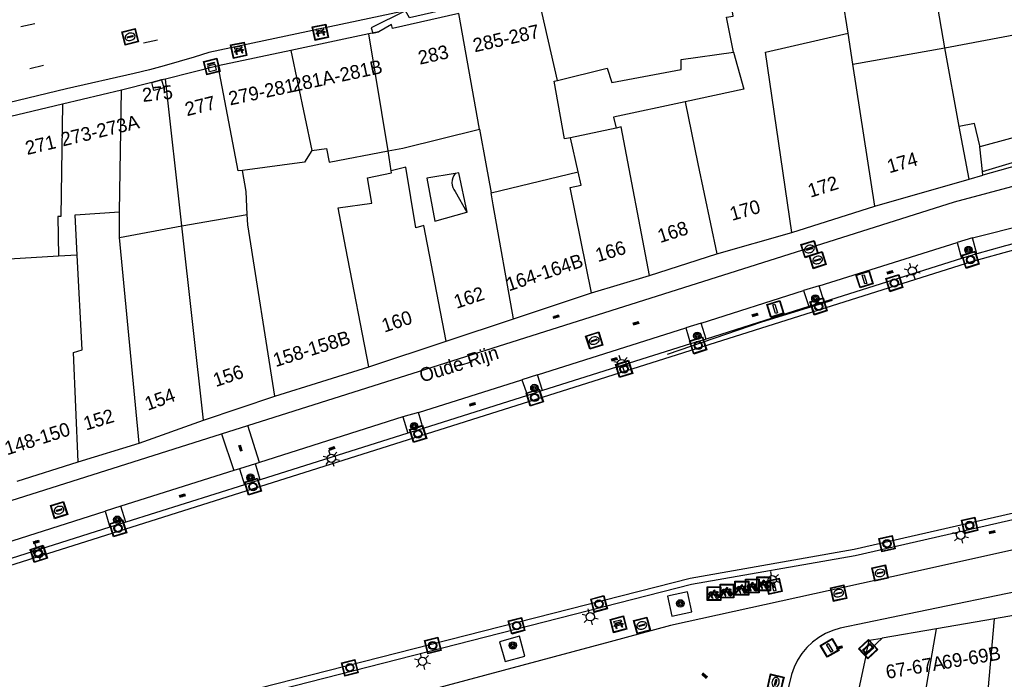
# Model space of a CAD drawing. Header units: metres. Extents: x 93870 to 95789, y 463036 to 464040.
# Tile 112 of 256: x 94128 to 94200, y 463952 to 464000. Entities that reach past the tile are written whole.
import ezdxf
from ezdxf.enums import TextEntityAlignment as Align

# ---------------------------------------------------------------- set-up
doc = ezdxf.new("R2010")
doc.units = ezdxf.units.M
doc.header["$LTSCALE"] = 25.4
for name, color, linetype in [('B_BEBOUWINGSGRENS_0', 1, 'Continuous'), ('B_LUIFEL_1', 200, 'Continuous'), ('B_OVERBOUWLIJN_LIJN_1', 7, 'Continuous'), ('B_TUSSENMUUR_0', 7, 'Continuous'), ('G_GRENS_ALGEMEEN_0', 7, 'Continuous'), ('Q_BANK_0', 7, 'Continuous'), ('Q_BOOM_0', 3, 'Continuous'), ('Q_BRANDKRAAN_0', 5, 'Continuous'), ('Q_CAI-KAST_0', 10, 'Continuous'), ('Q_FIETSENREK_0', 6, 'Continuous'), ('Q_INSPECTIE_OF_RIOOLPUT_0', 253, 'Continuous'), ('Q_KOLK_0', 254, 'Continuous'), ('Q_LICHTMAST_0', 2, 'Continuous'), ('Q_LIJNAFWATERING_LIJN_0', 7, 'Continuous'), ('Q_MEERRING_0', 7, 'Continuous'), ('Q_STRAATNAAMBORD_0', 7, 'Continuous'), ('Q_VERKEERSBORDPAAL_0', 40, 'Continuous'), ('S_GBKN_SYMBOOL_OV_GROOT_0', 7, 'Continuous'), ('T_HEK_LIJN_0', 6, 'Continuous'), ('T_MUUR_30CM_0', 10, 'Continuous'), ('V_WEGGRENS_0', 7, 'Continuous'), ('W_WATERGRENS_0', 5, 'Continuous'), ('Z_GBKN_HUISNUMMER_0', 252, 'Continuous'), ('Z_STRAATNAAM_0', 252, 'Continuous')]:
    doc.layers.add(name, color=color, linetype=linetype)
doc.layers.add('Q_AFSLUITPAAL_0', color=7, linetype='Continuous', true_color=0xf86a3a)

# ---------------------------------------------------------------- blocks, each defined once
blk = doc.blocks.new('Q_STRAATNAAMBORD')
for points in [[(-0.5, 0.5), (0.5, 0.5), (0.5, -0.5), (-0.5, -0.5)], [(-0.369, 0.22), (0.358, 0.22), (0.358, -0.214), (-0.369, -0.214)]]:
    blk.add_lwpolyline(points, close=True)
for points in [[(-0.442, 0.464), (0.438, 0.464, -0.414214), (0.459, 0.442), (0.459, -0.437, -0.414214), (0.438, -0.459), (-0.442, -0.459, -0.414214), (-0.463, -0.437), (-0.463, 0.442), (-0.463, 0.444), (-0.463, 0.446), (-0.463, 0.448), (-0.462, 0.45), (-0.461, 0.451), (-0.46, 0.453), (-0.459, 0.455), (-0.458, 0.456), (-0.457, 0.457), (-0.456, 0.459), (-0.454, 0.46), (-0.453, 0.461), (-0.451, 0.462), (-0.449, 0.462), (-0.447, 0.463), (-0.446, 0.463), (-0.444, 0.464), (-0.442, 0.464)], [(-0.287, 0.16), (0.281, 0.16, -0.414214), (0.303, 0.139), (0.303, -0.134, -0.414214), (0.281, -0.156), (-0.287, -0.156, -0.414214), (-0.308, -0.134), (-0.308, 0.139), (-0.308, 0.14), (-0.308, 0.142), (-0.307, 0.144), (-0.307, 0.146), (-0.306, 0.148), (-0.305, 0.149), (-0.304, 0.151), (-0.303, 0.152), (-0.302, 0.154), (-0.3, 0.155), (-0.299, 0.156), (-0.297, 0.157), (-0.296, 0.158), (-0.294, 0.159), (-0.292, 0.159), (-0.29, 0.16), (-0.288, 0.16), (-0.287, 0.16)]]:
    blk.add_lwpolyline(points, format="xyb")
blk = doc.blocks.new('Q_CAI-KAST')
for points in [[(-0.5, 0.5), (0.5, 0.5), (0.5, -0.5), (-0.5, -0.5)], [(-0.262, 0.264), (0.25, 0.264), (0.25, 0.187), (-0.262, 0.187)], [(-0.262, 0.107), (0.25, 0.107), (0.25, -0.332), (-0.262, -0.332)]]:
    blk.add_lwpolyline(points, close=True)
blk.add_lwpolyline([(-0.442, 0.464), (0.438, 0.464, -0.414214), (0.459, 0.442), (0.459, -0.437, -0.414214), (0.438, -0.459), (-0.442, -0.459, -0.414214), (-0.463, -0.437), (-0.463, 0.442), (-0.463, 0.444), (-0.463, 0.446), (-0.463, 0.448), (-0.462, 0.45), (-0.461, 0.451), (-0.46, 0.453), (-0.459, 0.455), (-0.458, 0.456), (-0.457, 0.457), (-0.456, 0.459), (-0.454, 0.46), (-0.453, 0.461), (-0.451, 0.462), (-0.449, 0.462), (-0.447, 0.463), (-0.446, 0.463), (-0.444, 0.464), (-0.442, 0.464)], format="xyb")
blk.add_circle((-0.177, -0.034), 0.0354)
blk = doc.blocks.new('Q_LICHTMAST')
for points in [[(-0.26, 0.15), (-0.52, 0.3)], [(0, 0.3), (0, 0.6)], [(0.26, 0.15), (0.52, 0.3)], [(-0.26, -0.15), (-0.52, -0.3)], [(0, -0.3), (0, -0.6)], [(0.26, -0.15), (0.52, -0.3)]]:
    blk.add_lwpolyline(points)
blk.add_circle((0, 0), 0.3)
blk = doc.blocks.new('Q_VERKEERSBORDPAAL')
for points in [[(-0.5, 0.5), (0.5, 0.5), (0.5, -0.5), (-0.5, -0.5)], [(-0.08, 0.333), (0.071, 0.333), (0.071, -0.329), (-0.08, -0.329)]]:
    blk.add_lwpolyline(points, close=True)
blk.add_lwpolyline([(-0.442, 0.464), (0.438, 0.464, -0.414214), (0.459, 0.442), (0.459, -0.437, -0.414214), (0.438, -0.459), (-0.442, -0.459, -0.414214), (-0.463, -0.437), (-0.463, 0.442), (-0.463, 0.444), (-0.463, 0.446), (-0.463, 0.448), (-0.462, 0.45), (-0.461, 0.451), (-0.46, 0.453), (-0.459, 0.455), (-0.458, 0.456), (-0.457, 0.457), (-0.456, 0.459), (-0.454, 0.46), (-0.453, 0.461), (-0.451, 0.462), (-0.449, 0.462), (-0.447, 0.463), (-0.446, 0.463), (-0.444, 0.464), (-0.442, 0.464)], format="xyb")
blk = doc.blocks.new('Q_AFSLUITPAAL')
for points in [[(-0.5, 0.5), (0.5, 0.5), (0.5, -0.5), (-0.5, -0.5)], [(-0.08, 0.333), (0.071, 0.333), (0.071, -0.329), (-0.08, -0.329)]]:
    blk.add_lwpolyline(points, close=True)
blk.add_lwpolyline([(-0.442, 0.464), (0.438, 0.464, -0.414214), (0.459, 0.442), (0.459, -0.437, -0.414214), (0.438, -0.459), (-0.442, -0.459, -0.414214), (-0.463, -0.437), (-0.463, 0.442), (-0.463, 0.444), (-0.463, 0.446), (-0.463, 0.448), (-0.462, 0.45), (-0.461, 0.451), (-0.46, 0.453), (-0.459, 0.455), (-0.458, 0.456), (-0.457, 0.457), (-0.456, 0.459), (-0.454, 0.46), (-0.453, 0.461), (-0.451, 0.462), (-0.449, 0.462), (-0.447, 0.463), (-0.446, 0.463), (-0.444, 0.464), (-0.442, 0.464)], format="xyb")
blk = doc.blocks.new('Q_INSPECTIE_OF_RIOOLPUT')
blk.add_lwpolyline([(-0.5, 0.5), (0.5, 0.5), (0.5, -0.5), (-0.5, -0.5)], close=True)
for points in [[(-0.442, 0.464), (0.438, 0.464, -0.414214), (0.459, 0.442), (0.459, -0.437, -0.414214), (0.438, -0.459), (-0.442, -0.459, -0.414214), (-0.463, -0.437), (-0.463, 0.442), (-0.463, 0.444), (-0.463, 0.446), (-0.463, 0.448), (-0.462, 0.45), (-0.461, 0.451), (-0.46, 0.453), (-0.459, 0.455), (-0.458, 0.456), (-0.457, 0.457), (-0.456, 0.459), (-0.454, 0.46), (-0.453, 0.461), (-0.451, 0.462), (-0.449, 0.462), (-0.447, 0.463), (-0.446, 0.463), (-0.444, 0.464), (-0.442, 0.464)], [(-0.345, 0.105, 0.380426), (-0.276, -0.18)], [(-0.008, 0.266, 0.240218), (-0.345, 0.105)], [(-0.194, 0.045, 0.853344), (-0.194, -0.032)], [(0.331, 0.111, 0.240191), (-0.008, 0.266)], [(0.185, -0.032, 0.849746), (0.185, 0.045)], [(0.267, -0.176, 0.380426), (0.331, 0.111)], [(-0.276, -0.18, 0.148452), (0.012, -0.257)], [(0.012, -0.257, 0.131742), (0.267, -0.176)]]:
    blk.add_lwpolyline(points, format="xyb")
for points in [[(-0.194, 0.045), (0.185, 0.045)], [(0.185, -0.032), (-0.194, -0.032)]]:
    blk.add_lwpolyline(points)
blk = doc.blocks.new('Q_BRANDKRAAN')
blk.add_lwpolyline([(-0.5, 0.5), (0.5, 0.5), (0.5, -0.5), (-0.5, -0.5)], close=True)
for points in [[(-0.442, 0.464), (0.438, 0.464, -0.414214), (0.459, 0.442), (0.459, -0.437, -0.414214), (0.438, -0.459), (-0.442, -0.459, -0.414214), (-0.463, -0.437), (-0.463, 0.442), (-0.463, 0.444), (-0.463, 0.446), (-0.463, 0.448), (-0.462, 0.45), (-0.461, 0.451), (-0.46, 0.453), (-0.459, 0.455), (-0.458, 0.456), (-0.457, 0.457), (-0.456, 0.459), (-0.454, 0.46), (-0.453, 0.461), (-0.451, 0.462), (-0.449, 0.462), (-0.447, 0.463), (-0.446, 0.463), (-0.444, 0.464), (-0.442, 0.464)], [(-0.345, 0.105, 0.380426), (-0.276, -0.18)], [(-0.008, 0.266, 0.240218), (-0.345, 0.105)], [(-0.194, 0.045, 0.853344), (-0.194, -0.032)], [(0.331, 0.111, 0.240191), (-0.008, 0.266)], [(0.185, -0.032, 0.849746), (0.185, 0.045)], [(0.267, -0.176, 0.380426), (0.331, 0.111)], [(-0.276, -0.18, 0.148452), (0.012, -0.257)], [(0.012, -0.257, 0.131742), (0.267, -0.176)]]:
    blk.add_lwpolyline(points, format="xyb")
for points in [[(-0.194, 0.045), (0.185, 0.045)], [(0.185, -0.032), (-0.194, -0.032)]]:
    blk.add_lwpolyline(points)
blk = doc.blocks.new('Q_KOLK')
blk.add_lwpolyline([(-0.5, 0.5), (0.5, 0.5), (0.5, -0.5), (-0.5, -0.5)], close=True)
for points in [[(-0.442, 0.464), (0.438, 0.464, -0.414214), (0.459, 0.442), (0.459, -0.437, -0.414214), (0.438, -0.459), (-0.442, -0.459, -0.414214), (-0.463, -0.437), (-0.463, 0.442, -0.414214), (-0.442, 0.464)], [(-0.345, 0.105, 0.380426), (-0.276, -0.18)], [(-0.008, 0.266, 0.240218), (-0.345, 0.105)], [(-0.194, 0.045, 0.853344), (-0.194, -0.032)], [(0.331, 0.111, 0.240191), (-0.008, 0.266)], [(0.185, -0.032, 0.849746), (0.185, 0.045)], [(0.267, -0.176, 0.380426), (0.331, 0.111)], [(-0.276, -0.18, 0.148452), (0.012, -0.257)], [(0.012, -0.257, 0.131742), (0.267, -0.176)]]:
    blk.add_lwpolyline(points, format="xyb")
for points in [[(-0.194, 0.045), (0.185, 0.045)], [(0.185, -0.032), (-0.194, -0.032)]]:
    blk.add_lwpolyline(points)
blk = doc.blocks.new('Q_MEERRING')
blk.add_lwpolyline([(-0.5, 0.5), (0.5, 0.5), (0.5, -0.5), (-0.5, -0.5)], close=True)
blk.add_lwpolyline([(-0.442, 0.464), (0.438, 0.464, -0.414214), (0.459, 0.442), (0.459, -0.437, -0.414214), (0.438, -0.459), (-0.442, -0.459, -0.414214), (-0.463, -0.437), (-0.463, 0.442), (-0.463, 0.444), (-0.463, 0.446), (-0.463, 0.448), (-0.462, 0.45), (-0.461, 0.451), (-0.46, 0.453), (-0.459, 0.455), (-0.458, 0.456), (-0.457, 0.457), (-0.456, 0.459), (-0.454, 0.46), (-0.453, 0.461), (-0.451, 0.462), (-0.449, 0.462), (-0.447, 0.463), (-0.446, 0.463), (-0.444, 0.464), (-0.442, 0.464)], format="xyb")
for radius in [0.3, 0.3, 0.25, 0.25]:
    blk.add_circle((0, 0), radius)
blk = doc.blocks.new('Q_BANK')
blk.add_lwpolyline([(-0.5, 0.5), (0.5, 0.5), (0.5, -0.5), (-0.5, -0.5)], close=True)
blk.add_lwpolyline([(-0.442, 0.464), (0.438, 0.464, -0.414214), (0.459, 0.442), (0.459, -0.437, -0.414214), (0.438, -0.459), (-0.442, -0.459, -0.414214), (-0.463, -0.437), (-0.463, 0.442), (-0.463, 0.444), (-0.463, 0.446), (-0.463, 0.448), (-0.462, 0.45), (-0.461, 0.451), (-0.46, 0.453), (-0.459, 0.455), (-0.458, 0.456), (-0.457, 0.457), (-0.456, 0.459), (-0.454, 0.46), (-0.453, 0.461), (-0.451, 0.462), (-0.449, 0.462), (-0.447, 0.463), (-0.446, 0.463), (-0.444, 0.464), (-0.442, 0.464)], format="xyb")
for points in [[(-0.267, 0.022), (-0.366, -0.078)], [(-0.18, 0.132), (-0.267, 0.132), (-0.267, 0.276)], [(-0.267, 0.276), (0.258, 0.276), (0.258, 0.132), (0.173, 0.132)], [(-0.18, 0.022), (-0.267, 0.022)], [(-0.267, 0.022), (-0.18, 0.022)], [(-0.18, 0.022), (-0.18, 0.132)], [(-0.18, 0.132), (-0.144, 0.132)], [(-0.144, 0.132), (-0.144, 0.022)], [(0.131, 0.132), (-0.144, 0.132)], [(0.131, 0.022), (-0.144, 0.022)], [(-0.144, 0.022), (0.131, 0.022)], [(0.131, 0.022), (-0.144, 0.022)], [(-0.144, 0.022), (0.131, 0.022)], [(-0.144, 0.022), (0.131, 0.022)], [(0.131, 0.022), (0.131, 0.132)], [(0.131, 0.132), (0.173, 0.132)], [(0.173, 0.132), (0.173, 0.022)], [(0.173, 0.022), (0.255, 0.022)], [(0.173, 0.022), (0.255, 0.022)], [(0.255, 0.022), (0.357, -0.078)], [(-0.236, -0.078), (-0.366, -0.078)], [(-0.192, -0.078), (-0.192, -0.27), (-0.236, -0.27), (-0.236, -0.078)], [(-0.236, -0.078), (-0.192, -0.078)], [(0.183, -0.078), (-0.192, -0.078)], [(0.226, -0.078), (0.226, -0.268), (0.183, -0.268), (0.183, -0.078)], [(0.183, -0.078), (0.226, -0.078)], [(0.357, -0.078), (0.226, -0.078)]]:
    blk.add_lwpolyline(points)
blk = doc.blocks.new('Q_FIETSENREK')
for points in [[(-0.5, 0.5), (0.5, 0.5), (0.5, -0.5), (-0.5, -0.5)], [(-0.063, 0.145), (0.184, 0.054), (0.037, -0.093)]]:
    blk.add_lwpolyline(points, close=True)
for points in [[(-0.442, 0.464), (0.438, 0.464, -0.414214), (0.459, 0.442), (0.459, -0.437, -0.414214), (0.438, -0.459), (-0.442, -0.459, -0.414214), (-0.463, -0.437), (-0.463, 0.442), (-0.463, 0.444), (-0.463, 0.446), (-0.463, 0.448), (-0.462, 0.45), (-0.461, 0.451), (-0.46, 0.453), (-0.459, 0.455), (-0.458, 0.456), (-0.457, 0.457), (-0.456, 0.459), (-0.454, 0.46), (-0.453, 0.461), (-0.451, 0.462), (-0.449, 0.462), (-0.447, 0.463), (-0.446, 0.463), (-0.444, 0.464), (-0.442, 0.464)], [(-0.181, 0.106, 0.847256), (-0.324, -0.144)], [(-0.193, 0.075, 0.842492), (-0.305, -0.118)], [(-0.171, 0.065, 0.053288), (-0.193, 0.075)], [(-0.185, -0.134, 0.502492), (-0.147, 0.044)], [(-0.149, 0.089, 0.06236), (-0.181, 0.106)], [(-0.165, -0.161, 0.494489), (-0.125, 0.068)], [(-0.324, -0.144, 0.089606), (-0.421, -0.348)], [(-0.296, -0.162, 0.110942), (-0.375, -0.348)], [(-0.294, -0.105, 0.006942), (-0.305, -0.118)], [(-0.296, -0.162, 0.02458), (-0.283, -0.168)], [(-0.212, -0.105, 0.381614), (-0.294, -0.105)], [(-0.283, -0.168, 0.148109), (-0.198, -0.173)], [(-0.223, -0.136, 0.533998), (-0.276, -0.136)], [(-0.276, -0.136, 0.009682), (-0.271, -0.138)], [(-0.271, -0.138, 0.120201), (-0.218, -0.144)], [(-0.218, -0.144, 0.003554), (-0.223, -0.136)], [(-0.185, -0.134, 0.017985), (-0.212, -0.105)], [(-0.122, -0.348, 0.075837), (-0.198, -0.173)], [(-0.075, -0.348, 0.094234), (-0.165, -0.161)], [(0.095, -0.16, 0.385208), (0.186, -0.333)], [(0.209, -0.054, 0.224648), (0.108, -0.128)], [(0.126, -0.171, 0.376993), (0.197, -0.303)], [(0.212, -0.086, 0.20829), (0.139, -0.139)], [(0.186, -0.333, 1), (0.287, -0.06)], [(0.197, -0.303, 1), (0.276, -0.09)], [(0.287, -0.06, 0.086253), (0.238, -0.051)], [(0.276, -0.09, 0.079305), (0.241, -0.083)]]:
    blk.add_lwpolyline(points, format="xyb")
for points in [[(-0.171, 0.065), (-0.263, -0.038), (-0.239, -0.059), (-0.147, 0.044)], [(0.081, 0.221), (-0.003, 0.252), (-0.149, 0.089)], [(-0.125, 0.068), (-0.086, 0.111), (0.018, -0.131), (0.095, -0.16)], [(0.238, -0.051), (0.229, 0.053), (0.261, 0.093), (0.302, 0.078), (0.314, 0.11), (0.192, 0.155), (0.18, 0.123), (0.231, 0.104), (0.207, 0.076), (-0.04, 0.167), (0, 0.216), (0.07, 0.191), (0.081, 0.221)], [(0.209, -0.054), (0.199, 0.029), (0.057, -0.108)], [(-0.421, -0.348), (-0.375, -0.348)], [(-0.122, -0.348), (-0.075, -0.348)], [(0.057, -0.108), (0.108, -0.128)], [(0.126, -0.171), (0.253, -0.218), (0.241, -0.083)], [(0.139, -0.139), (0.222, -0.17), (0.212, -0.086)]]:
    blk.add_lwpolyline(points)
blk = doc.blocks.new('Q_BOOM')
for radius in [0.27, 0.18, 0.09]:
    blk.add_circle((0, 0), radius)
blk = doc.blocks.new('S_GBKN_SYMBOOL_OV_GROOT')
for points in [[(-0.21875, 0.0625), (0.21875, 0.0625)], [(-0.21875, 0), (0.21875, 0)], [(-0.1875, 0.0625), (-0.1875, 0)], [(-0.125, 0.09375), (-0.125, 0.0625)], [(-0.125, 0), (-0.125, -0.0625)], [(-0.0625, 0.0625), (-0.0625, 0)], [(0, 0.09375), (0, 0.0625)], [(0, 0), (0, -0.0625)], [(0.0625, 0.0625), (0.0625, 0)], [(0.125, 0.09375), (0.125, 0.0625)], [(0.125, 0), (0.125, -0.0625)], [(0.1875, 0.0625), (0.1875, 0)], [(-0.21875, -0.0625), (0.21875, -0.0625)], [(-0.1875, -0.0625), (-0.1875, -0.09375)], [(-0.0625, -0.0625), (-0.0625, -0.09375)], [(0.0625, -0.0625), (0.0625, -0.09375)], [(0.1875, -0.0625), (0.1875, -0.09375)]]:
    blk.add_lwpolyline(points)

msp = doc.modelspace()

# ---------------------------------------------------------------- linework, layer by layer
at = {"layer": 'B_BEBOUWINGSGRENS_0'}
for p, q in [((94153.346, 463998.958), (94147.657, 463997.75)), ((94154.067, 463999.111), (94153.346, 463998.958)), ((94147.657, 463997.75), (94142.373, 463996.628)), ((94196.285, 463992.211), (94195.26, 463997.95)), ((94142.373, 463996.628), (94138.533, 463995.67)), ((94138.533, 463995.67), (94138.251, 463995.599)), ((94135.34, 463994.863), (94131.04, 463993.839)), ((94137.548, 463995.417), (94135.34, 463994.863)), ((94131.04, 463993.839), (94126.675, 463992.801)), ((94171.337, 463992.101), (94168, 463991.398)), ((94197.995, 463988.937), (94197.797, 463990.745)), ((94197.017, 463988.381), (94198.024, 463988.669)), ((94198.024, 463988.669), (94197.995, 463988.937)), ((94190.161, 463986.423), (94197.017, 463988.381)), ((94184.111, 463984.505), (94190.161, 463986.423)), ((94158.126, 463985.321), (94160.478, 463985.985)), ((94178.671, 463982.951), (94184.111, 463984.505)), ((94173.751, 463981.38), (94178.671, 463982.951)), ((94169.54, 463980.11), (94173.751, 463981.38)), ((94163.866, 463978.221), (94169.54, 463980.11)), ((94158.955, 463976.586), (94163.866, 463978.221)), ((94153.343, 463974.737), (94158.955, 463976.586)), ((94146.486, 463972.591), (94153.343, 463974.737)), ((94141.31, 463970.84), (94146.486, 463972.591)), ((94136.62, 463969.18), (94141.31, 463970.84)), ((94132.18, 463967.83), (94136.62, 463969.18)), ((94127.74, 463966.42), (94132.18, 463967.83)), ((94203.739, 463957.248), (94198.879, 463956.408)), ((94198.879, 463956.408), (94194.639, 463955.677))]:
    msp.add_line(p, q, dxfattribs=at)
for points in [[(94195.26, 463997.95), (94200.78, 463998.97), (94200.94, 463998.38), (94201.643, 463998.567), (94201.088, 464001.771)], [(94159.89, 464000.425), (94155.054, 463999.333), (94154.985, 463999.634), (94154.067, 463999.111)], [(94167.053, 463995.573), (94170.674, 463996.448), (94171.011, 463995.427), (94176.067, 463996.368), (94176.074, 463997.086), (94179.885, 463997.618)], [(94179.885, 463997.618), (94180.62, 463994.92), (94176.367, 463994.013)], [(94138.251, 463995.599), (94138.421, 463995.023), (94137.694, 463994.836), (94137.548, 463995.417)], [(94168, 463991.398), (94167.565, 463991.306), (94166.812, 463995.515), (94167.053, 463995.573)], [(94176.367, 463994.013), (94171.149, 463992.9), (94171.337, 463992.101)], [(94197.797, 463990.745), (94197.791, 463990.804), (94197.419, 463992.427), (94196.285, 463992.211)], [(94159.615, 463988.804), (94157.553, 463988.449), (94158.126, 463985.321)], [(94160.478, 463985.985), (94160.489, 463985.988), (94159.894, 463988.852), (94159.615, 463988.804)], [(94194.639, 463955.677), (94190.703, 463954.999), (94189.542, 463953.925), (94187.382, 463943.857)]]:
    msp.add_lwpolyline(points, dxfattribs=at)
at = {"layer": 'B_LUIFEL_1'}
for points in [[(94165.271, 464002.18), (94156.294, 464000.109), (94155.998, 464000.64), (94153.498, 463999.389), (94153.619, 463999.016), (94154.067, 463999.111)], [(94197.995, 463988.937), (94202.911, 463990.416), (94202.52, 463992.019), (94197.797, 463990.745)], [(94159.615, 463988.804), (94159.512, 463988.649), (94159.439, 463988.483), (94159.395, 463988.306), (94159.383, 463988.124), (94159.402, 463987.943), (94159.453, 463987.767), (94159.523, 463987.62), (94159.615, 463987.485), (94160.478, 463985.985)]]:
    msp.add_lwpolyline(points, dxfattribs=at)
at = {"layer": 'B_OVERBOUWLIJN_LIJN_1'}
msp.add_line((94137.548, 463995.417), (94138.251, 463995.599), dxfattribs=at)
msp.add_lwpolyline([(94189.542, 463953.925), (94189.737, 463954.833), (94190.703, 463954.999)], dxfattribs=at)
at = {"layer": 'B_TUSSENMUUR_0'}
for p, q in [((94195.26, 463997.95), (94193.555, 464007.628)), ((94188.21, 463999), (94187.068, 464006.358)), ((94167.053, 463995.573), (94165.656, 464001.727)), ((94161.396, 463992.012), (94159.89, 464000.425)), ((94154.732, 463990.433), (94153.346, 463998.958)), ((94188.558, 463996.756), (94188.21, 463999)), ((94147.657, 463997.75), (94149.178, 463990.461)), ((94188.558, 463996.756), (94195.26, 463997.95)), ((94190.161, 463986.423), (94188.558, 463996.756)), ((94139.728, 463984.982), (94138.533, 463995.67)), ((94135.201, 463986.001), (94135.34, 463994.863)), ((94176.367, 463994.013), (94177.266, 463989.498)), ((94197.017, 463988.381), (94196.285, 463992.211)), ((94168.565, 463988.914), (94168, 463991.398)), ((94154.966, 463988.989), (94154.732, 463990.433)), ((94177.266, 463989.498), (94178.671, 463982.951)), ((94162.226, 463987.379), (94168.565, 463988.914)), ((94135.195, 463984.143), (94135.201, 463986.001)), ((94139.728, 463984.982), (94144.486, 463985.806)), ((94144.523, 463985.051), (94144.486, 463985.806)), ((94135.195, 463984.143), (94139.728, 463984.982)), ((94141.31, 463970.84), (94139.728, 463984.982)), ((94146.486, 463972.591), (94144.523, 463985.051)), ((94136.62, 463969.18), (94135.195, 463984.143)), ((94130.744, 463982.77), (94127.17, 463982.571)), ((94132.109, 463982.845), (94130.744, 463982.77)), ((94197.969, 463946.543), (94198.879, 463956.408)), ((94192.518, 463943.333), (94194.639, 463955.677))]:
    msp.add_line(p, q, dxfattribs=at)
for points in [[(94179.885, 463997.618), (94179.353, 464000.175), (94179.848, 464000.248), (94179.179, 464004.779)], [(94184.111, 463984.505), (94182.195, 463997.624), (94188.21, 463999)], [(94144.13, 463989.021), (94143.819, 463988.98), (94142.373, 463996.628)], [(94131.04, 463993.839), (94130.909, 463985.67), (94130.711, 463985.657), (94130.744, 463982.77)], [(94154.732, 463990.433), (94155.812, 463990.64), (94161.396, 463992.012)], [(94161.396, 463992.012), (94161.846, 463989.501), (94162.226, 463987.379)], [(94173.751, 463981.38), (94171.706, 463992.179), (94171.337, 463992.101)], [(94149.178, 463990.461), (94150.256, 463990.625), (94150.453, 463989.614), (94154.732, 463990.433)], [(94149.178, 463990.461), (94148.656, 463989.617), (94144.13, 463989.021)], [(94158.955, 463976.586), (94157.342, 463985.013), (94156.755, 463984.841), (94156.037, 463989.254), (94154.966, 463988.989)], [(94144.486, 463985.806), (94144.416, 463987.486), (94144.13, 463989.021)], [(94153.343, 463974.737), (94151.669, 463983.353), (94151.099, 463986.287), (94153.545, 463986.63), (94153.239, 463988.488), (94154.99, 463988.836), (94154.966, 463988.989)], [(94169.54, 463980.11), (94167.981, 463987.783), (94168.783, 463987.953), (94168.565, 463988.914)], [(94163.866, 463978.221), (94162.38, 463986.522), (94162.226, 463987.379)], [(94132.109, 463982.845), (94131.958, 463985.789), (94135.201, 463986.001)], [(94132.18, 463967.83), (94131.842, 463975.775), (94132.462, 463975.964), (94132.109, 463982.845)]]:
    msp.add_lwpolyline(points, dxfattribs=at)
at = {"layer": 'G_GRENS_ALGEMEEN_0'}
for p, q in [((94197.578, 463982.956), (94196.478, 463982.619)), ((94186.461, 463979.459), (94185.356, 463979.11)), ((94177.878, 463976.751), (94176.751, 463976.396)), ((94165.984, 463972.999), (94164.871, 463972.648)), ((94157.29, 463970.256), (94156.182, 463969.907)), ((94145.425, 463966.513), (94144.291, 463966.155)), ((94135.646, 463963.428), (94134.488, 463963.062))]:
    msp.add_line(p, q, dxfattribs=at)
at = {"layer": 'Q_LIJNAFWATERING_LIJN_0'}
for p, q in [((94128.02, 463999.479), (94129.017, 463999.709)), ((94137.963, 463998.505), (94136.942, 463998.28)), ((94129.653, 463996.642), (94128.653, 463996.409))]:
    msp.add_line(p, q, dxfattribs=at)
at = {"layer": 'T_HEK_LIJN_0'}
msp.add_lwpolyline([(94187.06, 463979.55), (94181.91, 463977.98), (94175.04, 463975.62)], dxfattribs=at)
at = {"layer": 'T_MUUR_30CM_0'}
msp.add_line((94203.217, 463990.152), (94198.024, 463988.669), dxfattribs=at)
at = {"layer": 'V_WEGGRENS_0'}
for p, q in [((94138.251, 463995.599), (94137.548, 463995.417)), ((94197.277, 463984.123), (94201.662, 463985.226)), ((94197.277, 463984.123), (94196.145, 463983.768)), ((94197.578, 463982.956), (94197.277, 463984.123)), ((94186.101, 463980.631), (94196.145, 463983.768)), ((94196.145, 463983.768), (94196.478, 463982.619)), ((94196.478, 463982.619), (94186.461, 463979.459)), ((94186.101, 463980.631), (94184.967, 463980.276)), ((94186.461, 463979.459), (94186.101, 463980.631)), ((94177.526, 463977.918), (94184.967, 463980.276)), ((94184.967, 463980.276), (94185.356, 463979.11)), ((94185.356, 463979.11), (94177.878, 463976.751)), ((94177.526, 463977.918), (94176.411, 463977.57)), ((94177.878, 463976.751), (94177.526, 463977.918)), ((94165.617, 463974.16), (94176.411, 463977.57)), ((94176.411, 463977.57), (94176.751, 463976.396)), ((94176.751, 463976.396), (94165.984, 463972.999)), ((94165.617, 463974.16), (94164.47, 463973.78)), ((94165.984, 463972.999), (94165.617, 463974.16)), ((94156.945, 463971.407), (94164.47, 463973.78)), ((94164.47, 463973.78), (94164.871, 463972.648)), ((94164.871, 463972.648), (94157.29, 463970.256)), ((94156.945, 463971.407), (94155.813, 463971.089)), ((94157.29, 463970.256), (94156.945, 463971.407)), ((94155.813, 463971.089), (94145.378, 463967.762)), ((94155.813, 463971.089), (94156.182, 463969.907)), ((94103.802, 463957.576), (94142.618, 463969.857)), ((94142.618, 463969.857), (94144.519, 463970.458)), ((94142.618, 463969.857), (94143.518, 463967.177)), ((94145.378, 463967.762), (94144.519, 463970.458)), ((94156.182, 463969.907), (94145.425, 463966.513)), ((94145.09, 463967.67), (94143.911, 463967.301)), ((94145.378, 463967.762), (94145.09, 463967.67)), ((94145.425, 463966.513), (94145.09, 463967.67)), ((94230.957, 463968.245), (94192.606, 463959.725)), ((94143.518, 463967.177), (94135.279, 463964.591)), ((94143.911, 463967.301), (94143.518, 463967.177)), ((94143.911, 463967.301), (94144.291, 463966.155)), ((94144.291, 463966.155), (94135.646, 463963.428)), ((94231.555, 463964.768), (94193.238, 463956.878)), ((94123.686, 463960.902), (94134.146, 463964.241)), ((94135.279, 463964.591), (94134.146, 463964.241)), ((94134.146, 463964.241), (94134.488, 463963.062)), ((94135.646, 463963.428), (94135.279, 463964.591)), ((94134.488, 463963.062), (94124.027, 463959.762)), ((94176.525, 463958.369), (94175.059, 463958.037)), ((94164.29, 463955.127), (94162.843, 463954.72))]:
    msp.add_line(p, q, dxfattribs=at)
for points in [[(94252.57, 464019.753), (94251.513, 464020.503), (94205.022, 464011.024), (94194.021, 464008.816), (94183.902, 464006.748), (94173.532, 464004.528), (94162.163, 464001.97), (94141.686, 463997.601), (94140.614, 463997.258), (94139.536, 463996.934), (94138.452, 463996.631), (94137.362, 463996.346), (94136.268, 463996.082), (94131.337, 463994.944), (94126.374, 463993.769)], [(94144.519, 463970.458), (94195.951, 463986.731), (94200.864, 463988.052)], [(94208.147, 463985.576), (94203.896, 463984.622), (94199.676, 463983.543), (94197.578, 463982.956)], [(94121.256, 463944.151), (94140.48, 463949.634), (94176.815, 463958.912), (94188.73, 463960.999), (94243.129, 463973.417)], [(94192.606, 463959.725), (94175.292, 463955.908), (94170.898, 463954.73)], [(94175.059, 463958.037), (94175.388, 463956.586), (94176.849, 463956.909), (94176.525, 463958.369)], [(94193.238, 463956.878), (94187.639, 463955.72), (94187.094, 463955.558), (94186.571, 463955.332), (94186.079, 463955.048), (94185.623, 463954.707), (94185.211, 463954.315), (94184.847, 463953.878), (94184.537, 463953.401), (94184.284, 463952.891), (94184.094, 463952.355), (94182.255, 463944.767)], [(94170.898, 463954.73), (94135.682, 463945.29), (94121.907, 463941.671)], [(94162.843, 463954.72), (94163.246, 463953.288), (94164.688, 463953.686), (94164.29, 463955.127)]]:
    msp.add_lwpolyline(points, dxfattribs=at)
at = {"layer": 'W_WATERGRENS_0'}
for points in [[(94197.301, 463982.417), (94200.27, 463983.247), (94203.256, 463984.014), (94206.258, 463984.718), (94209.273, 463985.358), (94212.302, 463985.935), (94215.342, 463986.447), (94246.245, 463990.686), (94265.498, 463996.702)], [(94105.761, 463953.57), (94114.032, 463956.186), (94117.822, 463957.314), (94197.301, 463982.417)], [(94243.017, 463973.823), (94188.644, 463961.43), (94176.722, 463959.343), (94140.365, 463950.059), (94119.745, 463944.194), (94107.795, 463940.783), (94106.303, 463940.601), (94106.218, 463940.592)]]:
    msp.add_lwpolyline(points, dxfattribs=at)
at = {"layer": 'Z_STRAATNAAM_0'}
msp.add_line((94159.923, 463974.826), (94160.878, 463975.123), dxfattribs=at)

# ---------------------------------------------------------------- block references
at = {"layer": 'Q_AFSLUITPAAL_0'}
for p, rotation in [((94189.41, 463981.096), 17.34492950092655), ((94182.919, 463978.94), 17.50833225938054)]:
    msp.add_blockref('Q_AFSLUITPAAL', p, dxfattribs=dict(at, rotation=rotation))
at = {"layer": 'Q_BANK_0'}
for p, rotation in [((94149.811, 463999.075), 12.04410952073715), ((94143.872, 463997.764), 12.04410952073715), ((94171.505, 463955.999), 15.00767953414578)]:
    msp.add_blockref('Q_BANK', p, dxfattribs=dict(at, rotation=rotation))
at = {"layer": 'Q_BOOM_0'}
for p, rotation in [((94196.977, 463983.227), 17.03315974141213), ((94185.833, 463979.696), 17.52804989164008), ((94177.239, 463976.981), 17.4841960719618), ((94165.384, 463973.189), 17.50339222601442), ((94156.633, 463970.415), 17.48348645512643), ((94144.726, 463966.667), 17.52073206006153), ((94135.033, 463963.608), 17.53977511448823), ((94176.007, 463957.521), 102.5121857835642), ((94163.817, 463954.461), 15.70978450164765)]:
    msp.add_blockref('Q_BOOM', p, dxfattribs=dict(at, rotation=rotation))
at = {"layer": 'Q_BRANDKRAAN_0', "rotation": 17.55728546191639}
msp.add_blockref('Q_BRANDKRAAN', (94185.997, 463982.498), dxfattribs=at)
at = {"layer": 'Q_CAI-KAST_0', "rotation": 14.00815386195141}
msp.add_blockref('Q_CAI-KAST', (94141.906, 463996.584), dxfattribs=at)
at = {"layer": 'Q_FIETSENREK_0'}
for p in [(94180.478, 463958.63), (94181.243, 463958.783), (94182.065, 463958.946), (94178.458, 463958.229), (94179.396, 463958.416)]:
    msp.add_blockref('Q_FIETSENREK', p, dxfattribs=at)
at = {"layer": 'Q_INSPECTIE_OF_RIOOLPUT_0'}
for p, rotation in [((94135.971, 463998.737), 13.56702128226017), ((94169.742, 463976.644), 17.53217319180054), ((94130.795, 463964.307), 17.70391817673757), ((94190.543, 463959.732), 12.43241516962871), ((94187.53, 463958.263), 12.43241516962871), ((94173.211, 463955.914), 15.00767953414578), ((94182.946, 463951.781), 76.37667911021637)]:
    msp.add_blockref('Q_INSPECTIE_OF_RIOOLPUT', p, dxfattribs=dict(at, rotation=rotation))
at = {"layer": 'Q_KOLK_0', "rotation": 17.55728546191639}
msp.add_blockref('Q_KOLK', (94185.407, 463983.298), dxfattribs=at)
at = {"layer": 'Q_LICHTMAST_0'}
for p, rotation in [((94192.881, 463981.701), 17.50859452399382), ((94171.739, 463974.971), 17.51054114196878), ((94150.602, 463968.077), 17.51129203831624), ((94196.405, 463962.479), 12.85892803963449), ((94129.233, 463961.256), 17.5082663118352), ((94182.695, 463959.241), 9.934993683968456), ((94169.447, 463956.547), 14.32416884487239), ((94157.239, 463953.302), 14.32416884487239)]:
    msp.add_blockref('Q_LICHTMAST', p, dxfattribs=dict(at, rotation=rotation))
at = {"layer": 'Q_MEERRING_0'}
for p, rotation in [((94197.125, 463982.521), 17.52843192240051), ((94191.58, 463980.824), 17.52843192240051), ((94186.067, 463979.123), 17.52804989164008), ((94177.302, 463976.288), 17.52843192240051), ((94171.911, 463974.578), 17.52843192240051), ((94165.407, 463972.499), 17.5284319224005), ((94156.92, 463969.848), 17.52843192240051), ((94144.906, 463966.014), 17.52843192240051), ((94135.089, 463962.987), 17.52843192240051), ((94197.053, 463963.191), 12.83983197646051), ((94191.052, 463961.869), 12.83983197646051), ((94129.312, 463961.125), 17.5284319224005), ((94170.087, 463957.477), 14.32473456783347), ((94164.091, 463955.897), 14.32473456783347), ((94157.989, 463954.456), 14.32473456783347), ((94151.953, 463952.84), 14.32473456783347)]:
    msp.add_blockref('Q_MEERRING', p, dxfattribs=dict(at, rotation=rotation))
at = {"layer": 'Q_STRAATNAAMBORD_0', "rotation": 42.77081995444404}
msp.add_blockref('Q_STRAATNAAMBORD', (94189.682, 463954.198), dxfattribs=at)
at = {"layer": 'Q_VERKEERSBORDPAAL_0'}
for p, rotation in [((94182.821, 463958.76), 12.4324151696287), ((94186.874, 463954.285), 29.99507961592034)]:
    msp.add_blockref('Q_VERKEERSBORDPAAL', p, dxfattribs=dict(at, rotation=rotation))
at = {"layer": 'S_GBKN_SYMBOOL_OV_GROOT_0'}
for p, rotation in [((94191.269, 463981.614), 17.34492950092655), ((94166.967, 463978.385), 17.55728546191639), ((94181.435, 463978.514), 17.50833225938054), ((94172.776, 463977.907), 17.53217319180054), ((94171.202, 463975.284), 17.51054114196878), ((94160.878, 463972.018), 17.50260822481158), ((94143.998, 463968.811), 108.5631270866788), ((94150.657, 463968.801), 17.51129203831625), ((94139.764, 463965.365), 17.42566708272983), ((94198.687, 463962.712), 12.85892803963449), ((94129.128, 463962.002), 17.5082663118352), ((94187.585, 463954.313), 16.55446072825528), ((94177.769, 463952.246), 139.8870098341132)]:
    msp.add_blockref('S_GBKN_SYMBOOL_OV_GROOT', p, dxfattribs=dict(at, rotation=rotation))

# ---------------------------------------------------------------- texts
at = {"layer": 'Z_GBKN_HUISNUMMER_0', "linetype": 'Continuous'}
for s, rotation, p in [('285-287', 12.7, (94163.324, 463998.637)), ('283', 12.7, (94158.023, 463997.44)), ('281A-281B', 12, (94151.021, 463995.909)), ('279-281', 12, (94145.534, 463994.744)), ('275', 6.4, (94137.95, 463994.62)), ('277', 14, (94141.058, 463993.723)), ('273-273A', 13.4, (94133.769, 463991.919)), ('271', 13.3, (94129.436, 463990.888)), ('174', 15.9, (94192.153, 463989.592)), ('172', 17.6, (94186.38, 463987.847)), ('170', 15.9, (94180.704, 463986.132)), ('168', 17.7, (94175.451, 463984.547)), ('166', 16.8, (94170.924, 463983.139)), ('164-164B', 18.4, (94166.116, 463981.605)), ('162', 18.4, (94160.621, 463979.775)), ('160', 18.2, (94155.367, 463978.036)), ('158-158B', 17.4, (94149.168, 463976.05)), ('156', 18.7, (94143.097, 463974.084)), ('154', 19.5, (94138.131, 463972.367)), ('152', 16.9, (94133.673, 463970.897)), ('148-150', 17.6, (94129.203, 463969.508)), ('69-69B', 9.6, (94197.178, 463953.576)), ('67-67A', 9.7, (94193.087, 463952.881))]:
    msp.add_text(s, height=1, rotation=rotation, dxfattribs=at).set_placement(p, align=Align.MIDDLE)
at = {"layer": 'Z_STRAATNAAM_0', "linetype": 'Continuous'}
msp.add_text('Oude Rijn', height=1, rotation=17.27542, dxfattribs=at).set_placement((94159.923, 463974.826), align=Align.MIDDLE)

doc.saveas('drawing.dxf')
